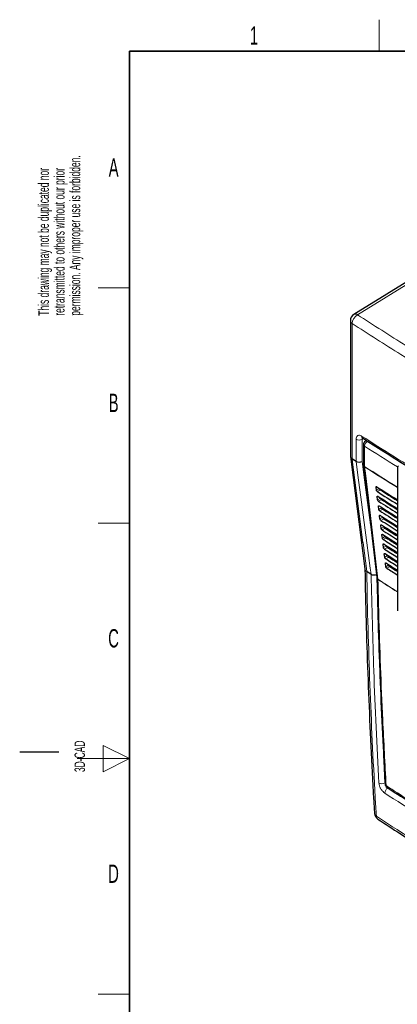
# Paper-space layout 'Blatt4' of a CAD drawing. Header units: millimetres. Extents: x 5 to 418, y 2 to 292.
# Tile 2 of 52: x 5 to 77, y 100 to 288. Entities that reach past the tile are written whole.
import ezdxf

# ---------------------------------------------------------------- set-up
doc = ezdxf.new("R2010")
doc.units = ezdxf.units.MM
doc.layers.add('SLD-0', color=7, linetype='Continuous')
doc.styles.add('SLDTEXTSTYLE0', font='TXT', dxfattribs={"width": 0.605})

# ---------------------------------------------------------------- blocks, each defined once
blk = doc.blocks.new('SW_NOTE_0_57')
at = {"layer": 'SLD-0', "color": 0, "char_height": 2, "attachment_point": 1, "rotation": 90, "style": 'SLDTEXTSTYLE0'}
for s, insert in [('permission. Any improper use is forbidden.', (3.42, 0)), ('retransmitted to others without our prior', (0.42, 0)), ('This drawing may not be duplicated nor', (-2.58, 0))]:
    blk.add_mtext(s, dxfattribs=dict(at, insert=insert))
blk = doc.blocks.new('SW_NOTE_0_58')
at = {"layer": 'SLD-0', "color": 0, "char_height": 2, "attachment_point": 1, "rotation": 90, "style": 'SLDTEXTSTYLE0'}
for s, insert in [('noch Dritten zugänglich gemacht werden, und sie darf durch den Empfänger oder', (0.42, 0)), ('Ohne unsere vorherige Zustimmung darf diese Zeichnung weder vervielfältigt,', (-2.58, 0)), ('Dritte auch nicht in anderer Weise mißbräuchlich verwendet werden.', (3.42, 0))]:
    blk.add_mtext(s, dxfattribs=dict(at, insert=insert))

psp = doc.layouts.new('Blatt4')

# ---------------------------------------------------------------- linework, layer by layer
at = {"color": 7, "linetype": 'Continuous', "lineweight": 25}
for p, q in [((82.24, 240.39), (68.93, 232.16)), ((68.27, 230.97), (68.27, 205.14)), ((70.79, 207.29), (70.79, 203.42)), ((71.33, 208.08), (71.15, 207.97)), ((68.28, 205.15), (68.29, 205.01)), ((70.79, 203.32), (73.34, 181.85)), ((77.26, 202.83), (77.26, 175.51)), ((73.27, 198.54), (73.2, 199.15)), ((75.12, 197.9), (75.27, 197.99)), ((75.25, 197.82), (75.4, 197.9)), ((73.49, 196.72), (73.42, 197.33)), ((75.86, 197.57), (75.9, 197.59)), ((76.12, 197.35), (77.26, 196.69)), ((76.34, 197.31), (76.34, 197.22)), ((76.73, 197.07), (76.73, 197)), ((73.72, 194.89), (73.64, 195.5)), ((74.43, 194.97), (74.58, 195.06)), ((74.9, 194.86), (74.75, 194.76)), ((74.89, 194.67), (75.05, 194.76)), ((75.43, 194.33), (75.59, 194.42)), ((76.34, 193.95), (76.34, 193.75)), ((73.94, 193.06), (73.87, 193.67)), ((75.12, 193.04), (74.96, 192.94)), ((75.11, 192.84), (75.27, 192.94)), ((75.65, 192.5), (75.81, 192.6)), ((76.34, 193.85), (76.27, 193.8)), ((76.29, 193.82), (76.29, 193.78)), ((76.34, 192.27), (76.34, 192.06)), ((76.73, 193.71), (76.73, 193.51)), ((76.73, 192.02), (76.73, 191.82)), ((74.16, 191.24), (74.09, 191.85)), ((75.33, 191.22), (75.17, 191.12)), ((75.32, 191.02), (75.49, 191.12)), ((75.87, 190.68), (76.03, 190.78)), ((76.34, 190.59), (76.34, 190.38)), ((76.73, 190.34), (76.73, 190.13)), ((74.39, 189.41), (74.31, 190.02)), ((75.55, 189.41), (75.38, 189.29)), ((75.54, 189.19), (75.71, 189.3)), ((76.08, 188.85), (76.26, 188.96)), ((76.34, 188.9), (76.34, 188.69)), ((76.73, 188.66), (76.73, 188.61)), ((76.73, 188.61), (76.74, 188.44)), ((74.61, 187.59), (74.54, 188.2)), ((74.84, 185.76), (74.76, 186.37)), ((75.76, 187.59), (75.59, 187.47)), ((75.76, 187.37), (75.94, 187.48)), ((76.3, 187.02), (76.34, 187.05)), ((76.34, 187.22), (76.34, 187)), ((75.06, 183.93), (74.98, 184.54)), ((77.19, 185), (77.19, 184.77)), ((74.92, 142.39), (74.92, 142.38))]:
    psp.add_line(p, q, dxfattribs=at)
at = {"color": 7, "linetype": 'Continuous', "lineweight": 18}
for p, q in [((82.95, 240.33), (69.65, 232.1)), ((68.61, 230.44), (68.61, 204.6)), ((69.37, 204.1), (69.37, 208.3)), ((70.8, 208.42), (70.53, 208.27)), ((70.53, 208.27), (70.53, 204.08)), ((70.99, 206.99), (70.99, 203.11)), ((68.61, 204.6), (69.37, 204.1)), ((68.61, 204.6), (68.61, 204.6)), ((69.38, 204.02), (68.62, 204.51)), ((68.62, 204.51), (68.62, 204.51)), ((73.32, 199.22), (73.2, 199.15)), ((73.83, 198.88), (73.27, 198.54)), ((74.01, 198.61), (73.43, 198.29)), ((73.54, 197.4), (73.42, 197.33)), ((74.06, 197.05), (73.49, 196.72)), ((74.23, 196.77), (73.66, 196.46)), ((76.46, 197.24), (76.46, 197.16)), ((73.77, 195.57), (73.64, 195.5)), ((74.28, 195.23), (73.72, 194.89)), ((74.46, 194.94), (73.89, 194.62)), ((76.46, 193.88), (76.46, 193.68)), ((74, 193.75), (73.87, 193.67)), ((74.5, 193.4), (73.94, 193.06)), ((74.69, 193.11), (74.12, 192.79)), ((76.46, 192.19), (76.46, 191.99)), ((74.22, 191.93), (74.09, 191.85)), ((74.73, 191.57), (74.16, 191.24)), ((74.45, 190.1), (74.31, 190.02)), ((74.92, 191.28), (74.35, 190.96)), ((76.46, 190.51), (76.46, 190.3)), ((74.95, 189.75), (74.39, 189.41)), ((74.68, 188.28), (74.54, 188.2)), ((75.15, 189.44), (74.57, 189.12)), ((76.46, 188.83), (76.46, 188.61)), ((76.73, 188.61), (76.77, 188.63)), ((75.17, 187.92), (74.61, 187.59)), ((74.9, 186.45), (74.76, 186.37)), ((75.37, 187.61), (74.8, 187.29)), ((76.46, 187.15), (76.46, 186.92)), ((75.4, 186.1), (74.84, 185.76)), ((75.13, 184.63), (74.98, 184.54)), ((75.6, 185.78), (75.03, 185.46)), ((77.25, 184.97), (77.25, 184.73)), ((71.39, 183.06), (72.24, 182.51)), ((71.39, 183.06), (71.39, 183.06)), ((71.4, 182.99), (71.4, 182.99)), ((72.25, 182.43), (71.4, 182.99)), ((75.62, 184.27), (75.06, 183.93)), ((75.83, 183.95), (75.26, 183.63)), ((77.21, 183.07), (77.21, 183.31)), ((72.24, 182.51), (72.24, 182.51)), ((72.25, 182.43), (72.25, 182.43)), ((73.55, 181.48), (73.54, 181.55)), ((74.61, 148.17), (74.89, 142.6))]:
    psp.add_line(p, q, dxfattribs=at)
at = {"color": 7, "linetype": 'Continuous', "lineweight": 25, "flags": 128}
psp.add_lwpolyline([(68.27, 205.01), (68.79, 200.99), (71.05, 183.55)], dxfattribs=at)
at = {"color": 7, "linetype": 'Continuous', "lineweight": 18, "flags": 128}
for points in [[(68.62, 204.51), (68.88, 202.45), (69.97, 194.05), (70.68, 188.54), (70.69, 188.48), (71.39, 183.06)], [(72.24, 182.51), (72.09, 183.67), (71.44, 188.49), (70.41, 196.27), (69.72, 201.46), (69.38, 204.02)], [(70.53, 204.08), (70.87, 201.52), (71.96, 193.33), (72.14, 191.93)], [(70.99, 203.03), (71.14, 201.82), (71.71, 197.01), (73.54, 181.55)]]:
    psp.add_lwpolyline(points, dxfattribs=at)
at = {"color": 7, "linetype": 'Continuous', "lineweight": 25}
for centre, radius, start, end in [((69.67, 230.97), 1.4, 121.7291, 180), ((71.59, 207.29), 0.8, 122.6657, 180), ((71.59, 203.42), 0.8, 180, 186.7694), ((77.66, 202.83), 0.4, 120.8709, 180), ((75.72, 142.43), 0.8, 183.291, 237.1402), ((74.29, 136.86), 1.4, 183.4417, 236.6574)]:
    psp.add_arc(centre, radius, start, end, dxfattribs=at)
at = {"color": 7, "linetype": 'Continuous', "lineweight": 18}
for centre, radius, start, end in [((70.65, 230.32), 2.04, 119.4433, 176.8079), ((69.24, 231.56), 0.682, 53.4914, 117.3232), ((68.93, 231.02), 0.665, 184.5324, 241.6374), ((69.97, 209.36), 1.22, 240.3615, 296.9756), ((70.85, 208.88), 0.414, 175.3005, 233.2181), ((71.17, 207.32), 0.384, 184.803, 242.0699), ((72.16, 206.92), 1.17, 119.3062, 176.9739), ((71.35, 207.59), 0.425, 56.782, 117.8519), ((262.39, 502.79), 351.2, 237.0921, 238.3345), ((262.12, 502.35), 351.81, 237.092, 238.3066), ((69.26, 204.6), 0.642, 179.8746, 187.7418), ((69.25, 204.6), 0.638, 179.5931, 187.4885), ((69.97, 205.16), 1.22, 240.3615, 296.9756), ((70.01, 204.1), 0.643, 179.8724, 187.7296), ((69.9, 204.97), 1.09, 241.1706, 304.9107), ((71.17, 203.45), 0.384, 184.803, 242.0699), ((71.21, 203.39), 0.42, 188.9534, 239.6616), ((262.11, 498.44), 351.78, 237.092, 238.2997), ((71.64, 203.11), 0.649, 179.8814, 187.3061), ((262.12, 498.37), 351.79, 237.092, 238.2987), ((70.77, 182.98), 0.631, 1.0893, 7.7922), ((70.77, 182.98), 0.628, 0.7757, 7.4838), ((71.62, 182.42), 0.63, 0.9131, 7.6095), ((71.61, 182.42), 0.633, 1.0886, 7.7661), ((73.75, 181.91), 0.42, 188.8743, 239.5949), ((73.73, 181.82), 0.389, 184.0638, 241.5517), ((261.64, 471.57), 345.68, 237.0346, 237.7652), ((261.49, 471.27), 345.4, 237.0341, 237.7645), ((74.31, 143.6), 1.16, 240.7163, 300.5256), ((76.03, 140.62), 1.16, 119.6116, 179.2889), ((75.32, 142.43), 0.401, 186.5593, 240.665), ((75.52, 142.08), 0.396, 179.6978, 234.3191), ((73.58, 136.86), 0.693, 186.0155, 240.4166), ((73.93, 136.25), 0.692, 179.7022, 233.6338)]:
    psp.add_arc(centre, radius, start, end, dxfattribs=at)
at = {"color": 7, "linetype": 'Continuous', "lineweight": 25}
for centre, major_axis, ratio, start_param, end_param in [((370.16, 360.12), (400.47, 6.16), 0.587275, 3.868493, 3.88285), ((368.84, 346.98), (398.44, -5.92), 0.567125, 3.885702, 3.899882), ((368.84, 346.99), (397.64, -5.91), 0.567125, 3.885601, 3.897521), ((76.97, 197.82), (1.2, -0.02), 0.567125, 3.439115, 3.935417), ((370.16, 358.16), (400.15, 6.16), 0.587275, 3.868453, 3.881991), ((368.84, 345.03), (398.12, -5.91), 0.567125, 3.885662, 3.899014), ((368.84, 345.03), (397.32, -5.9), 0.567125, 3.885561, 3.896647), ((370.16, 356.2), (399.83, 6.15), 0.587275, 3.868413, 3.88113), ((368.84, 343.07), (397.8, -5.91), 0.567125, 3.885622, 3.898143), ((368.84, 343.07), (396.99, -5.9), 0.567125, 3.88552, 3.89577), ((370.16, 354.24), (399.51, 6.15), 0.587275, 3.868373, 3.880439), ((368.84, 341.11), (397.48, -5.9), 0.567125, 3.885581, 3.89727), ((368.84, 341.11), (396.67, -5.89), 0.567125, 3.88548, 3.894927), ((370.16, 352.28), (399.18, 6.14), 0.587275, 3.868333, 3.879574), ((368.84, 339.15), (397.16, -5.9), 0.567125, 3.885541, 3.896395), ((370.16, 350.32), (398.86, 6.14), 0.587275, 3.868293, 3.878706), ((368.84, 339.15), (396.35, -5.89), 0.567125, 3.885439, 3.894186), ((368.84, 337.19), (396.84, -5.9), 0.567125, 3.885501, 3.895518), ((370.16, 348.36), (398.54, 6.13), 0.587275, 3.868253, 3.877661), ((368.84, 337.19), (396.03, -5.88), 0.567125, 3.885399, 3.893303), ((368.84, 335.23), (396.52, -5.89), 0.567125, 3.88546, 3.894638), ((370.16, 346.4), (398.22, 6.13), 0.587275, 3.868213, 3.876956), ((368.84, 335.23), (395.71, -5.88), 0.567125, 3.885358, 3.892241), ((368.84, 333.27), (396.2, -5.89), 0.567125, 3.88542, 3.893756), ((370.15, 344.44), (397.9, 6.12), 0.587275, 3.868173, 3.875914), ((368.84, 333.27), (395.39, -5.87), 0.567125, 3.885318, 3.891522), ((368.84, 331.31), (395.87, -5.88), 0.567125, 3.885379, 3.892872), ((368.85, 331.31), (395.07, -5.87), 0.567125, 3.885277, 3.890463)]:
    psp.add_ellipse(centre, major_axis=major_axis, ratio=ratio, start_param=start_param, end_param=end_param, dxfattribs=at)
at = {"color": 7, "linetype": 'Continuous', "lineweight": 18}
for points, knots in [([(69.65, 232.1), (72.72, 230.12), (77.86, 226.79), (85.37, 222.29), (91.98, 218.51), (98.73, 214.81), (103.35, 212.43), (105.66, 211.24)], [0, 0, 0, 0, 0.271012, 0.453209, 0.635506, 0.817703, 1, 1, 1, 1]), ([(104.75, 209.5), (102.43, 210.69), (97.79, 213.08), (91.02, 216.79), (84.39, 220.59), (76.86, 225.1), (71.7, 228.44), (68.61, 230.44)], [0, 0, 0, 0, 0.182198, 0.364496, 0.546692, 0.728987, 1, 1, 1, 1]), ([(69.37, 208.3), (69.38, 208.44), (69.41, 208.72), (69.59, 208.99), (69.86, 209.11), (70.16, 209.07), (70.36, 208.96), (70.43, 208.91)], [0, 0, 0, 0, 0.214378, 0.428836, 0.643616, 0.858732, 1, 1, 1, 1]), ([(70.43, 208.91), (72.51, 207.58), (76.66, 204.93), (84.25, 200.35), (93.21, 195.2), (100.28, 191.5), (103.81, 189.64)], [0, 0, 0, 0, 0.197048, 0.394202, 0.696907, 1, 1, 1, 1]), ([(70.59, 208.53), (70.58, 208.51), (70.53, 208.45), (70.53, 208.34), (70.53, 208.27)], [0, 0, 0, 0, 0.333576, 1, 1, 1, 1]), ([(68.62, 204.51), (68.52, 204.59), (68.34, 204.73), (68.3, 204.92), (68.28, 205.01)], [0, 0, 0, 0, 0.527862, 1, 1, 1, 1]), ([(71.4, 182.99), (71.3, 183.07), (71.12, 183.22), (71.04, 183.46), (71.05, 183.6), (71.05, 183.64)], [0, 0, 0, 0, 0.420444, 0.841138, 1, 1, 1, 1]), ([(71.06, 183.55), (71.07, 183.46), (71.12, 183.28), (71.3, 183.14), (71.39, 183.06)], [0, 0, 0, 0, 0.473911, 1, 1, 1, 1]), ([(71.4, 182.99), (71.47, 179.37), (71.63, 172.12), (72, 161.32), (72.45, 150.57), (72.88, 142.23), (73.16, 137.47), (73.24, 136.26)], [0, 0, 0, 0, 0.230063, 0.460152, 0.690616, 0.921105, 1, 1, 1, 1]), ([(72.24, 182.51), (72.31, 182.47), (72.44, 182.4), (72.7, 182.35), (72.97, 182.36), (73.17, 182.39), (73.26, 182.43), (73.27, 182.44)], [0, 0, 0, 0, 0.237336, 0.474891, 0.712999, 0.951866, 1, 1, 1, 1]), ([(73.74, 142.59), (73.55, 146.15), (73.18, 153.28), (72.63, 166.53), (72.4, 176.29), (72.25, 182.43)], [0, 0, 0, 0, 0.270567, 0.541163, 1, 1, 1, 1]), ([(73.27, 182.42), (73.26, 182.41), (73.17, 182.36), (72.98, 182.31), (72.71, 182.29), (72.44, 182.33), (72.31, 182.4), (72.25, 182.43)], [0, 0, 0, 0, 0.048767, 0.287476, 0.525422, 0.762821, 1, 1, 1, 1]), ([(73.42, 181.8), (73.56, 175.87), (73.77, 166.82), (74.16, 157.87), (74.29, 154.79)], [0, 0, 0, 0, 0.655461, 1, 1, 1, 1]), ([(73.55, 181.48), (73.56, 181.05), (73.61, 178.91), (73.84, 169.92), (74.31, 157.17), (74.9, 146.27), (75.12, 142.08)], [0, 0, 0, 0, 0.032288, 0.161438, 0.678067, 1, 1, 1, 1]), ([(74.87, 140.63), (74.75, 140.72), (74.51, 140.91), (74.18, 141.33), (73.92, 141.81), (73.78, 142.25), (73.75, 142.49), (73.74, 142.59)], [0, 0, 0, 0, 0.214728, 0.429403, 0.643776, 0.857958, 1, 1, 1, 1]), ([(74.89, 142.6), (74.9, 142.56), (74.9, 142.5), (74.93, 142.44), (74.93, 142.43)], [0, 0, 0, 0, 0.827518, 1, 1, 1, 1]), ([(75.12, 142.08), (75.48, 141.85), (77.25, 140.71), (81.92, 137.76), (89.3, 133.32), (98.41, 128.15), (104.7, 124.84), (107.83, 123.19)], [0, 0, 0, 0, 0.034566, 0.172836, 0.449402, 0.726264, 1, 1, 1, 1]), ([(75.46, 141.63), (77.69, 140.2), (82.14, 137.34), (89.87, 132.7), (98.63, 127.7), (105.29, 124.22), (108.62, 122.48)], [0, 0, 0, 0, 0.2125931, 0.4253187, 0.7126592, 1, 1, 1, 1]), ([(108.1, 121.45), (104.77, 123.19), (98.09, 126.68), (89.32, 131.69), (81.57, 136.34), (77.11, 139.2), (74.87, 140.63)], [0, 0, 0, 0, 0.287342, 0.574681, 0.787274, 1, 1, 1, 1]), ([(73.24, 136.26), (74.27, 135.58), (77.55, 133.44), (83.2, 129.9), (91.08, 125.23), (99.76, 120.21), (106.61, 116.92), (109.7, 115.14), (109.7, 115.14)], [0, 0, 0, 0, 0.090904, 0.287602, 0.484428, 0.746618, 1, 1, 1, 1, 1])]:
    psp.add_open_spline(points, degree=3, knots=knots, dxfattribs=at)
at = {"color": 7, "linetype": 'Continuous', "lineweight": 25}
for points, knots in [([(70.52, 208.59), (70.52, 208.59), (70.51, 208.59), (70.57, 208.56), (70.6, 208.55)], [0, 0, 0, 0, 0.4122582, 1, 1, 1, 1]), ([(70.6, 208.55), (71.96, 207.68), (74.89, 205.78), (79.52, 202.93), (84.47, 199.98), (89.51, 197.07), (94.64, 194.22), (99.46, 191.62), (102.61, 189.99), (103.99, 189.28)], [0, 0, 0, 0, 0.129176, 0.279747, 0.430402, 0.581177, 0.731953, 0.88267, 1, 1, 1, 1]), ([(68.27, 205.14), (68.27, 205.13), (68.25, 205.03), (68.35, 204.82), (68.52, 204.68), (68.61, 204.6)], [0, 0, 0, 0, 0.063722, 0.531736, 1, 1, 1, 1]), ([(73.2, 199.15), (73.19, 199.16), (73.19, 199.18), (73.2, 199.22), (73.22, 199.24), (73.26, 199.25), (73.3, 199.24), (73.31, 199.22), (73.32, 199.22)], [0, 0, 0, 0, 0.08506, 0.301995, 0.519609, 0.736769, 0.952229, 1, 1, 1, 1]), ([(73.43, 198.29), (73.43, 198.29), (73.41, 198.31), (73.37, 198.34), (73.32, 198.4), (73.29, 198.46), (73.27, 198.51), (73.27, 198.54), (73.27, 198.54)], [0, 0, 0, 0, 0.081987, 0.294151, 0.505648, 0.717555, 0.931034, 1, 1, 1, 1]), ([(74.01, 198.61), (74, 198.61), (73.98, 198.63), (73.93, 198.67), (73.89, 198.73), (73.85, 198.8), (73.84, 198.85), (73.83, 198.87), (73.83, 198.88)], [0, 0, 0, 0, 0.09015, 0.30227, 0.513762, 0.725705, 0.939264, 1, 1, 1, 1]), ([(73.42, 197.33), (73.42, 197.33), (73.42, 197.36), (73.42, 197.39), (73.45, 197.42), (73.49, 197.42), (73.52, 197.41), (73.54, 197.4), (73.54, 197.4)], [0, 0, 0, 0, 0.088534, 0.305488, 0.523118, 0.74026, 0.95569, 1, 1, 1, 1]), ([(73.66, 196.46), (73.66, 196.46), (73.63, 196.48), (73.59, 196.51), (73.55, 196.57), (73.51, 196.64), (73.5, 196.69), (73.49, 196.71), (73.49, 196.72)], [0, 0, 0, 0, 0.08536, 0.297507, 0.509008, 0.720922, 0.934426, 1, 1, 1, 1]), ([(74.23, 196.77), (74.23, 196.78), (74.2, 196.8), (74.16, 196.84), (74.11, 196.9), (74.08, 196.97), (74.06, 197.02), (74.06, 197.05), (74.06, 197.05)], [0, 0, 0, 0, 0.093119, 0.305228, 0.516719, 0.728669, 0.942253, 1, 1, 1, 1]), ([(73.64, 195.5), (73.64, 195.51), (73.64, 195.53), (73.65, 195.57), (73.67, 195.6), (73.71, 195.6), (73.75, 195.59), (73.77, 195.58), (73.77, 195.57)], [0, 0, 0, 0, 0.091841, 0.308818, 0.526446, 0.743571, 0.958976, 1, 1, 1, 1]), ([(73.89, 194.62), (73.88, 194.63), (73.86, 194.64), (73.82, 194.68), (73.77, 194.74), (73.74, 194.81), (73.72, 194.86), (73.72, 194.89), (73.72, 194.89)], [0, 0, 0, 0, 0.088569, 0.300697, 0.512191, 0.724128, 0.937668, 1, 1, 1, 1]), ([(74.46, 194.94), (74.45, 194.95), (74.43, 194.96), (74.38, 195.01), (74.34, 195.07), (74.3, 195.14), (74.28, 195.2), (74.28, 195.22), (74.28, 195.23)], [0, 0, 0, 0, 0.095945, 0.308039, 0.5195299, 0.731503, 0.9451073, 1, 1, 1, 1]), ([(73.87, 193.67), (73.87, 193.68), (73.86, 193.71), (73.87, 193.75), (73.9, 193.77), (73.94, 193.78), (73.98, 193.76), (74, 193.75), (74, 193.75)], [0, 0, 0, 0, 0.094978, 0.311972, 0.529607, 0.746716, 0.962091, 1, 1, 1, 1]), ([(74.12, 192.79), (74.11, 192.79), (74.09, 192.81), (74.04, 192.85), (74, 192.92), (73.96, 192.98), (73.95, 193.03), (73.94, 193.06), (73.94, 193.06)], [0, 0, 0, 0, 0.091613, 0.303729, 0.515224, 0.727168, 0.940737, 1, 1, 1, 1]), ([(74.69, 193.11), (74.68, 193.11), (74.66, 193.13), (74.61, 193.18), (74.56, 193.24), (74.52, 193.32), (74.51, 193.37), (74.5, 193.4), (74.5, 193.4)], [0, 0, 0, 0, 0.0986397, 0.3107177, 0.5222075, 0.7341932, 0.9478232, 1, 1, 1, 1]), ([(74.09, 191.85), (74.09, 191.86), (74.09, 191.88), (74.1, 191.92), (74.12, 191.95), (74.16, 191.95), (74.2, 191.94), (74.22, 191.93), (74.23, 191.93)], [0, 0, 0, 0, 0.097961, 0.314973, 0.532614, 0.749711, 0.965065, 1, 1, 1, 1]), ([(74.35, 190.96), (74.34, 190.96), (74.31, 190.98), (74.27, 191.02), (74.22, 191.09), (74.18, 191.16), (74.17, 191.21), (74.17, 191.23), (74.16, 191.24)], [0, 0, 0, 0, 0.094506, 0.306606, 0.518099, 0.730063, 0.943657, 1, 1, 1, 1]), ([(74.31, 190.02), (74.31, 190.03), (74.31, 190.06), (74.32, 190.1), (74.35, 190.13), (74.39, 190.13), (74.43, 190.12), (74.45, 190.1), (74.45, 190.1)], [0, 0, 0, 0, 0.1008059, 0.3178355, 0.5354763, 0.7525615, 0.9678831, 1, 1, 1, 1]), ([(74.92, 191.28), (74.91, 191.28), (74.88, 191.3), (74.83, 191.35), (74.78, 191.42), (74.75, 191.49), (74.73, 191.54), (74.73, 191.57), (74.73, 191.57)], [0, 0, 0, 0, 0.101209, 0.313275, 0.524764, 0.736765, 0.950422, 1, 1, 1, 1]), ([(74.57, 189.12), (74.57, 189.13), (74.54, 189.15), (74.49, 189.19), (74.45, 189.26), (74.41, 189.33), (74.39, 189.38), (74.39, 189.41), (74.39, 189.41)], [0, 0, 0, 0, 0.097267, 0.309357, 0.52085, 0.732826, 0.946443, 1, 1, 1, 1]), ([(74.54, 188.2), (74.54, 188.21), (74.53, 188.24), (74.54, 188.28), (74.57, 188.3), (74.62, 188.31), (74.66, 188.29), (74.68, 188.28), (74.68, 188.28)], [0, 0, 0, 0, 0.1035183, 0.3205609, 0.5382075, 0.7552773, 0.9705793, 1, 1, 1, 1]), ([(75.15, 189.44), (75.14, 189.45), (75.11, 189.47), (75.06, 189.52), (75.01, 189.59), (74.97, 189.66), (74.95, 189.72), (74.95, 189.74), (74.95, 189.75)], [0, 0, 0, 0, 0.103666, 0.315723, 0.527212, 0.739225, 0.952906, 1, 1, 1, 1]), ([(74.8, 187.29), (74.79, 187.3), (74.77, 187.32), (74.72, 187.36), (74.67, 187.43), (74.63, 187.5), (74.62, 187.56), (74.61, 187.58), (74.61, 187.59)], [0, 0, 0, 0, 0.0999047, 0.3119807, 0.5234698, 0.7354613, 0.9491054, 1, 1, 1, 1]), ([(74.76, 186.37), (74.76, 186.38), (74.76, 186.41), (74.77, 186.45), (74.8, 186.48), (74.84, 186.48), (74.88, 186.47), (74.9, 186.45), (74.91, 186.45)], [0, 0, 0, 0, 0.1061, 0.323158, 0.540807, 0.757868, 0.973146, 1, 1, 1, 1]), ([(75.37, 187.61), (75.36, 187.62), (75.34, 187.64), (75.29, 187.69), (75.23, 187.76), (75.19, 187.84), (75.18, 187.89), (75.17, 187.92), (75.17, 187.92)], [0, 0, 0, 0, 0.106012, 0.318063, 0.529554, 0.741579, 0.955277, 1, 1, 1, 1]), ([(75.03, 185.46), (75.02, 185.46), (74.99, 185.48), (74.94, 185.53), (74.89, 185.6), (74.86, 185.68), (74.84, 185.73), (74.84, 185.76), (74.84, 185.76)], [0, 0, 0, 0, 0.102418, 0.314482, 0.52597, 0.737977, 0.951642, 1, 1, 1, 1]), ([(74.98, 184.54), (74.98, 184.55), (74.98, 184.59), (74.99, 184.63), (75.02, 184.66), (75.07, 184.66), (75.11, 184.64), (75.13, 184.63), (75.13, 184.63)], [0, 0, 0, 0, 0.108574, 0.325643, 0.543302, 0.760347, 0.975609, 1, 1, 1, 1]), ([(75.6, 185.78), (75.59, 185.78), (75.56, 185.81), (75.51, 185.86), (75.46, 185.93), (75.42, 186.01), (75.4, 186.06), (75.4, 186.09), (75.4, 186.1)], [0, 0, 0, 0, 0.10826, 0.320301, 0.531789, 0.743831, 0.95755, 1, 1, 1, 1]), ([(71.05, 183.55), (71.08, 182.23), (71.16, 177.66), (71.38, 169.7), (71.73, 159.72), (72.18, 149.62), (72.57, 141.98), (72.84, 137.72), (72.9, 136.79)], [0, 0, 0, 0, 0.084172, 0.289429, 0.506085, 0.722738, 0.939395, 1, 1, 1, 1]), ([(75.26, 183.63), (75.25, 183.63), (75.22, 183.65), (75.17, 183.7), (75.12, 183.77), (75.08, 183.85), (75.06, 183.9), (75.06, 183.93), (75.06, 183.93)], [0, 0, 0, 0, 0.104823, 0.316874, 0.528362, 0.740381, 0.95407, 1, 1, 1, 1]), ([(75.83, 183.95), (75.82, 183.95), (75.79, 183.97), (75.74, 184.03), (75.68, 184.1), (75.64, 184.18), (75.63, 184.24), (75.62, 184.27), (75.62, 184.27)], [0, 0, 0, 0, 0.110417, 0.322451, 0.533938, 0.745989, 0.959731, 1, 1, 1, 1]), ([(73.34, 181.84), (73.34, 181.83), (73.34, 181.82), (73.34, 181.79), (73.34, 181.77)], [0, 0, 0, 0, 0.36939, 1, 1, 1, 1]), ([(73.35, 181.8), (73.37, 180.98), (73.45, 176.81), (73.69, 169.33), (74.06, 159.36), (74.48, 150.38), (74.8, 144.75), (74.93, 142.39)], [0, 0, 0, 0, 0.0612246, 0.3135931, 0.5660969, 0.8186986, 1, 1, 1, 1]), ([(75.29, 141.76), (75.36, 141.71), (76.99, 140.64), (80.24, 138.6), (85.06, 135.64), (89.97, 132.74), (94.96, 129.88), (100.04, 127.08), (104.39, 124.74), (107.07, 123.36), (108.01, 122.88)], [0, 0, 0, 0, 0.007316, 0.159791, 0.31208, 0.464128, 0.615833, 0.767297, 0.919011, 1, 1, 1, 1]), ([(73.52, 135.69), (74.95, 134.76), (78, 132.77), (82.74, 129.82), (87.71, 126.81), (92.72, 123.89), (97.82, 121.02), (102.98, 118.22), (107.05, 116.07), (109.4, 114.88), (109.98, 114.58)], [0, 0, 0, 0, 0.125337, 0.267448, 0.405124, 0.542904, 0.680747, 0.818531, 0.954495, 1, 1, 1, 1])]:
    psp.add_open_spline(points, degree=3, knots=knots, dxfattribs=at)
at = {"layer": 'SLD-0', "lineweight": 18}
for p, q in [((73.75, 282.5), (73.75, 288.5)), ((20, 237.25), (26, 237.25)), ((20, 192.25), (26, 192.25)), ((26, 147.25), (21, 149.75)), ((21, 149.75), (21, 144.75)), ((16, 147.25), (26, 147.25)), ((21, 144.75), (26, 147.25)), ((20, 102.25), (26, 102.25))]:
    psp.add_line(p, q, dxfattribs=at)
at = {"layer": 'SLD-0', "lineweight": 35}
for p, q in [((408, 282.5), (26, 282.5)), ((26, 282.5), (26, 12))]:
    psp.add_line(p, q, dxfattribs=at)
at = {"layer": 'SLD-0'}
psp.add_line((12.5, 148.5), (5, 148.5), dxfattribs=at)

# ---------------------------------------------------------------- block references
for name, p in [('SW_NOTE_0_57', (11.16, 231.91)), ('SW_NOTE_0_58', (11.81, 7.24))]:
    psp.add_blockref(name, p, dxfattribs=at)

# ---------------------------------------------------------------- texts
at = {"layer": 'SLD-0', "char_height": 3.5, "attachment_point": 2, "style": 'SLDTEXTSTYLE0'}
for s, insert in [('1', (49.85, 287.24)), ('A', (22.98, 262)), ('B', (22.98, 217)), ('C', (22.96, 172)), ('D', (22.96, 127))]:
    psp.add_mtext(s, dxfattribs=dict(at, insert=insert))
at = {"layer": 'SLD-0', "insert": (15.49, 144.68), "char_height": 2, "attachment_point": 1, "rotation": 90, "style": 'SLDTEXTSTYLE0'}
psp.add_mtext('3D-CAD', dxfattribs=at)

doc.saveas('drawing.dxf')
